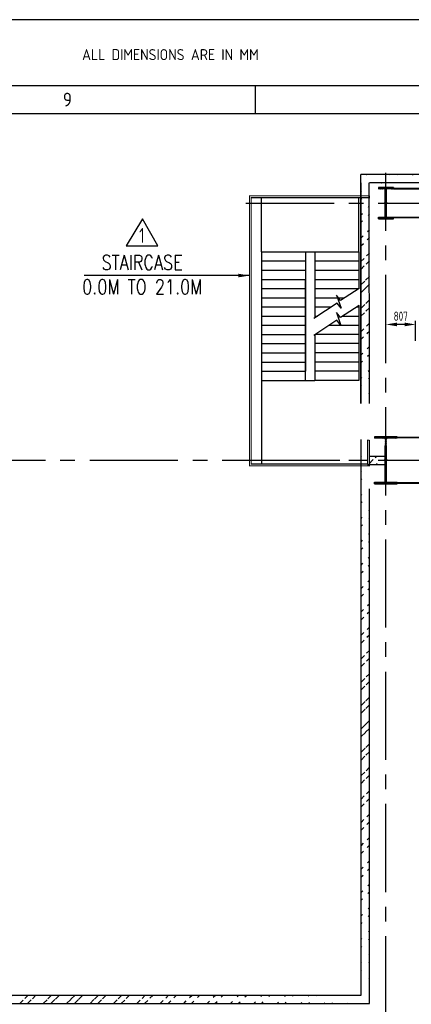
# Model space of a CAD drawing. Extents: x -287416 to 4934791, y -504132 to 1826789.
# Tile 111 of 256: x 52108 to 62753, y 245670 to 272472. Entities that reach past the tile are written whole.
import ezdxf
from ezdxf.enums import TextEntityAlignment as Align

# ---------------------------------------------------------------- set-up
doc = ezdxf.new("R2010")
doc.units = 0
doc.header["$LTSCALE"] = 800
doc.header["$MEASUREMENT"] = 0
for name, pattern in [('CENTER', [2, 1.25, -0.25, 0.25, -0.25]), ('CENTER2', [1.125, 0.75, -0.125, 0.125, -0.125]), ('CONTINOUS', [0]), ('DASHED', [0.75, 0.5, -0.25])]:
    doc.linetypes.add(name, pattern=pattern)
doc.layers.get('0').update_dxf_attribs({"linetype": 'CONTINUOUS'})
doc.layers.get('DEFPOINTS').update_dxf_attribs({"linetype": 'CONTINUOUS'})
for name, color, linetype in [('COL', 1, 'CENTER'), ('GRID', 8, 'CENTER'), ('HANGERS', 1, 'CONTINUOUS'), ('HATCH', 9, 'CONTINUOUS'), ('WALL', 6, 'CONTINUOUS')]:
    doc.layers.add(name, color=color, linetype=linetype)
doc.layers.add('DIM', color=4, linetype='CONTINUOUS', lineweight=15)
doc.layers.add('T', color=3, linetype='CONTINUOUS', lineweight=15)
doc.styles.add('ROMANS', font='ISO9.shx', dxfattribs={"width": 0.8})
doc.styles.add('S3', font='ROMANS1.SHX', dxfattribs={"width": 0.8})
doc.styles.get("Standard").update_dxf_attribs({"font": 'ISO9'})
doc.dimstyles.new('GS', dxfattribs={"dimscale": 100, "dimtxt": 2.5, "dimasz": 3, "dimexe": 1, "dimexo": 1, "dimgap": 1, "dimtad": 1, "dimdec": 0, "dimzin": 0, "dimdsep": 46, "dimtxsty": 'ROMANS', "dimcen": 0.09, "dimclrd": 4, "dimclre": 8, "dimclrt": 3, "dimadec": 0, "dimazin": 0, "dimtfac": 1, "dimtdec": 0, "dimtofl": 0, "dimtmove": 0, "dimatfit": 3, "dimfxl": 1, "dimtolj": 1, "dimtzin": 0, "dimarcsym": 0})
pattern_1 = [(45, (-23816.73, 118956.8), (-318.198, 318.198), []), (45, (-23604.6, 118956.8), (-318.198, 318.198), [])]

# ---------------------------------------------------------------- blocks, each defined once
blk = doc.blocks.new('A$C731D3036')
for p, q in [((-1256.21, 1843.18), (-1256.21, 1832.06)), ((-2401.24, 1832.07), (-215.67, 1832.07))]:
    blk.add_line(p, q)
for points in [[(0, 1869.86), (-2643.59, 1869.86), (-2643.59, 0), (0, 0)], [(-26.68, 1843.18), (-2616.91, 1843.18), (-2616.91, 26.68), (-26.68, 26.68)]]:
    blk.add_lwpolyline(points, close=True)
blk.add_text('ALL DIMENSIONS ARE IN MM', height=4.4467).set_placement((-1290.3, 1853.55), align=Align.CENTER)
blk.add_text('9', height=5.56).set_placement((-1331.8, 1837.62), align=Align.MIDDLE)
blk = doc.blocks.new('SSDCDCDC')
at = {"layer": 'WALL'}
for p, q in [((247921, 169177), (247921, 170652)), ((250571, 169177), (250571, 170652)), ((247921, 169177), (247921, 168177)), ((249121, 169177), (247921, 169177)), ((249121, 169177), (249121, 167378)), ((249371, 169177), (249121, 169177)), ((249371, 169177), (249371, 165927)), ((250571, 169177), (249371, 169177)), ((250571, 169177), (250571, 165677)), ((249121, 168927), (247921, 168927)), ((250571, 168927), (249371, 168927)), ((249121, 168677), (247921, 168677)), ((250571, 168677), (249371, 168677)), ((249121, 168427), (247921, 168427)), ((250571, 168427), (249371, 168427)), ((249121, 168177), (247921, 168177)), ((250571, 168177), (249371, 168177)), ((249121, 167927), (248310, 167927)), ((250571, 167927), (249371, 167927)), ((247921, 167712), (247921, 165677)), ((247975, 167677), (247921, 167677)), ((249121, 167677), (248672, 167677)), ((250571, 167677), (249371, 167677)), ((248364, 167427), (247921, 167427)), ((249121, 167427), (249048, 167427)), ((250571, 167427), (249371, 167427)), ((248724, 167177), (247921, 167177)), ((250571, 167177), (249371, 167177)), ((247921, 166927), (249100, 166927)), ((249121, 166914), (249121, 165677)), ((250571, 166927), (249371, 166927)), ((247921, 166677), (249121, 166677)), ((250571, 166677), (249371, 166677)), ((247921, 166427), (249121, 166427)), ((247921, 166177), (249121, 166177)), ((250571, 166427), (249371, 166427)), ((250571, 166177), (249371, 166177)), ((247921, 165927), (249121, 165927)), ((250571, 165927), (249371, 165927)), ((247921, 165677), (249121, 165677)), ((249371, 165677), (249121, 165677)), ((250571, 165677), (249371, 165677)), ((250571, 165677), (250571, 163402))]:
    blk.add_line(p, q, dxfattribs=at)
at = {"layer": 'WALL', "const_width": 30, "flags": 128}
for points in [[(247639, 164050), (247639, 163352), (250899, 163352), (250899, 170702), (247639, 170702)], [(247639, 170702), (247639, 170652), (247639, 170652), (250849, 170652), (250849, 170602), (250849, 170602), (250849, 163402), (250799, 163402), (247689, 163402), (247689, 163402), (247689, 164049), (247639, 164050)]]:
    blk.add_lwpolyline(points, dxfattribs=at)
at = {"layer": 'WALL'}
for points in [[(249371, 165677), (249371, 168427)], [(247916, 168180), (248423, 167855), (248533, 167995), (248408, 167639), (248518, 167779), (249144, 167363)], [(247916, 167715), (248425, 167388), (248536, 167528), (248410, 167172), (248521, 167313), (249144, 166898)]]:
    blk.add_lwpolyline(points, dxfattribs=at)
blk = doc.blocks.new('*D932')
at = {"layer": 'DEFPOINTS', "color": 0, "transparency": 16777216}
for p in [(62063, 264176), (62063, 263899), (62870, 263631)]:
    blk.add_point(p, dxfattribs=at)
at = {"layer": 'WALL', "color": 8, "lineweight": -2, "transparency": 16777216}
for p, q in [((62063, 263999), (62063, 264276)), ((62870, 263731), (62870, 264276))]:
    blk.add_line(p, q, dxfattribs=at)
at = {"layer": 'WALL', "color": 4, "lineweight": -2, "transparency": 16777216}
blk.add_line((62570, 264176), (62363, 264176), dxfattribs=at)
at = {"layer": 'WALL', "color": 4, "transparency": 16777216}
for points in [[(62363, 264226), (62363, 264126), (62063, 264176)], [(62570, 264226), (62570, 264126), (62870, 264176)]]:
    blk.add_solid(points, dxfattribs=at)
at = {"layer": 'WALL', "color": 3, "transparency": 16777216, "insert": (62467, 264401), "char_height": 250, "attachment_point": 5, "style": 'ROMANS'}
blk.add_mtext('\\A1;807', dxfattribs=at)
blk = doc.blocks.new('e row column')
at = {"layer": 'COL'}
h = blk.add_hatch(dxfattribs=at)
h.set_pattern_fill('ANSI31', color=256, scale=100, style=0)
h.paths.add_polyline_path([(-205, -385), (205, -385), (205, -425), (-205, -425)])
h.paths.add_polyline_path([(205, 425), (205, 385), (-205, 385), (-205, 425)])
edge = h.paths.add_edge_path()
edge.add_line((-16, -385), (-16, 385))
edge.add_line((16, -385), (16, 385))
for p, q in [((205, 425), (-205, 425)), ((-205, 425), (-205, 385)), ((205, 385), (-205, 385)), ((-16, -385), (-16, 385)), ((16, -385), (16, 385)), ((205, 425), (205, 385)), ((-205, -385), (205, -385)), ((-205, -425), (-205, -385)), ((-205, -425), (205, -425)), ((205, -425), (205, -385))]:
    blk.add_line(p, q, dxfattribs=at)
at = {"layer": 'COL', "color": 2}
for p, q in [((0, -475), (0, 475)), ((44, 0), (-44, 0))]:
    blk.add_line(p, q, dxfattribs=at)
blk = doc.blocks.new('A$C14326149')
at = {"layer": 'COL'}
h = blk.add_hatch(dxfattribs=at)
h.set_pattern_fill('ANSI31', color=256, scale=100, style=0)
h.paths.add_polyline_path([(310, 640), (0, 640), (0, 600), (310, 600)])
h.paths.add_polyline_path([(0, 600), (0, 640), (-310, 640), (-310, 600)])
h.paths.add_polyline_path([(0, -640), (0, -600), (-310, -600), (-310, -640)])
h.paths.add_polyline_path([(0, -600), (0, -640), (310, -640), (310, -600)])
h.paths.add_polyline_path([(-16, 0), (0, 0), (0, 600), (-16, 600)])
h.paths.add_polyline_path([(0, 0), (16, 0), (16, 600), (0, 600)])
h.paths.add_polyline_path([(16, 0), (0, 0), (0, -600), (16, -600)])
h.paths.add_polyline_path([(-16, -600), (0, -600), (0, 0), (-16, 0)])
for p, q in [((310, 640), (-310, 640)), ((-310, 640), (-310, 600)), ((310, 600), (-310, 600)), ((-16, -600), (-16, 600)), ((16, -600), (16, 600)), ((310, 640), (310, 600)), ((-310, -600), (310, -600)), ((-310, -640), (-310, -600)), ((-310, -640), (310, -640)), ((310, -640), (310, -600))]:
    blk.add_line(p, q, dxfattribs=at)
at = {"layer": 'COL', "color": 2}
for p, q in [((0, -672), (0, 672)), ((44, 0), (-44, 0))]:
    blk.add_line(p, q, dxfattribs=at)

msp = doc.modelspace()

# ---------------------------------------------------------------- hatches: boundary and pattern name
at = {"layer": 'HATCH'}
h = msp.add_hatch(dxfattribs=at)
h.set_pattern_fill('ANSI32', color=256, scale=1200, style=0)
h.set_pattern_definition(pattern_1)
edge = h.paths.add_edge_path()
edge.add_line((61383.1, 262026.1), (61384, 268260.3))
edge.add_line((61613.1, 262026.1), (61612.7, 268030.3))
h = msp.add_hatch(dxfattribs=at)
h.set_pattern_fill('ANSI32', color=256, scale=1200, style=0)
h.set_pattern_definition([(45, (-22816.73, 120908.6), (-318.198, 318.198), []), (45, (-22604.6, 120908.6), (-318.198, 318.198), [])])
edge = h.paths.add_edge_path()
edge.add_line((83609.1, 268258.5), (61383.1, 268260.3))
edge.add_line((83379.1, 268028.6), (61613.1, 268030.3))
h = msp.add_hatch(dxfattribs=at)
h.set_pattern_fill('ANSI32', color=256, scale=1200, style=0)
h.set_pattern_definition([(45, (-25053.42, 115813.83), (-318.198, 318.198), []), (45, (-24841.3, 115813.83), (-318.198, 318.198), [])])
edge = h.paths.add_edge_path()
edge.add_line((61387.6, 245918.5), (61390, 261040.2))
edge.add_line((61617.1, 245688.5), (61613, 259698.5))
h = msp.add_hatch(dxfattribs=at)
h.set_pattern_fill('ANSI32', color=256, scale=1200, style=0)
h.set_pattern_definition(pattern_1)
edge = h.paths.add_edge_path()
edge.add_line((61613.1, 260593.5), (61863.1, 260593.5))
edge.add_line((61383.1, 260363.5), (61863.1, 260363.5))
h = msp.add_hatch(dxfattribs=at)
h.set_pattern_fill('ANSI32', color=256, scale=1200, style=0)
h.set_pattern_definition([(45, (67772.36, 164620.3), (-318.198, 318.198), []), (45, (67984.5, 164620.3), (-318.198, 318.198), [])])
edge = h.paths.add_edge_path()
edge.add_line((61387.6, 245918.5), (45563.1, 245918.5))
edge.add_line((61617.2, 245691.9), (45563.1, 245688.5))

# ---------------------------------------------------------------- linework, layer by layer
at = {"linetype": 'DASHED', "const_width": 50, "flags": 128}
for points in [[(62268.1, 267871), (72858.1, 267871)], [(62268.1, 267086), (72858.1, 267086)], [(62373.1, 261098.5), (72753.1, 261098.5)], [(62373.1, 259858.5), (72753.1, 259858.5)]]:
    msp.add_lwpolyline(points, dxfattribs=at)
at = {"layer": 'GRID', "linetype": 'CENTER2', "ltscale": 4}
for p, q in [((62063.1, 201924.2), (62063.1, 268301.9)), ((58254.9, 267478.5), (85528.7, 267478.5)), ((10.3, 260478.5), (61560.3, 260478.5)), ((58254.9, 260478.5), (85528.7, 260478.5))]:
    msp.add_line(p, q, dxfattribs=at)
at = {"layer": 'HANGERS', "linetype": 'Continuous'}
for p, q in [((55441.8, 267049.9), (55002.8, 266319)), ((55859.9, 266319), (55441.8, 267049.9)), ((55002.8, 266319), (55859.9, 266319))]:
    msp.add_line(p, q, dxfattribs=at)
at = {"layer": 'WALL'}
for p, q in [((61383.1, 262026.1), (61384, 268260.3)), ((83609.1, 268258.5), (61383.1, 268260.3)), ((61390.1, 262026.1), (61391.1, 268028.5)), ((61613.1, 262026.1), (61612.7, 268030.3)), ((83379.1, 268028.6), (61613.1, 268030.3)), ((61387.6, 245918.5), (61390, 261040.2)), ((61613.1, 260593.5), (62047.1, 260593.5)), ((61383.1, 260363.5), (61389.9, 260363.5)), ((61563, 260363.5), (62047.1, 260363.5)), ((61617.1, 245688.5), (61613, 259698.5)), ((45563.1, 245918.5), (61387.6, 245918.5)), ((45563.1, 245688.5), (61617.2, 245688.5))]:
    msp.add_line(p, q, dxfattribs=at)

# ---------------------------------------------------------------- block references
at = {"color": 1, "linetype": 'CONTINOUS', "lineweight": 15, "xscale": 67.46500254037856, "yscale": 67.46500254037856, "zscale": 67.46500254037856}
msp.add_blockref('A$C731D3036', (143254.7, 146321.8), dxfattribs=at)
msp.add_blockref('e row column', (62063.1, 267478.5))
at = {"xscale": -1}
msp.add_blockref('SSDCDCDC', (309251.9, 96976.5), dxfattribs=at)
at = {"layer": 'DIM'}
msp.add_blockref('A$C14326149', (62063.1, 260478.5), dxfattribs=at)

# ---------------------------------------------------------------- texts
at = {"layer": 'HANGERS', "linetype": 'Continuous', "style": 'ROMANS', "width": 0.8}
msp.add_text('1', height=400, dxfattribs=at).set_placement((55356.8, 266400.1))
at = {"layer": 'T', "insert": (53727.5, 266065.3, 207.7), "char_height": 400, "width": 3723.143, "attachment_point": 1, "style": 'S3'}
msp.add_mtext('\\pi604.43;STAIRCASE \\P\\pi78.714;0.0M TO 21.0M', dxfattribs=at)

# ---------------------------------------------------------------- dimensions: what is measured, and where the dimension line sits
at = {"layer": 'WALL'}
dim = msp.add_linear_dim(base=(62063.1, 264176.5), p1=(62870.3, 263631.5), p2=(62063.1, 263898.7), dimstyle='GS', dxfattribs=at)
dim.commit()
dim.dimension.update_dxf_attribs({"geometry": '*D932', "text_midpoint": (62466.7, 264401.5)})

# ---------------------------------------------------------------- leaders
msp.add_leader([(58353.1, 265507.6), (53862.7, 265507.6)], dimstyle='GS', dxfattribs=at)

doc.saveas('drawing.dxf')
